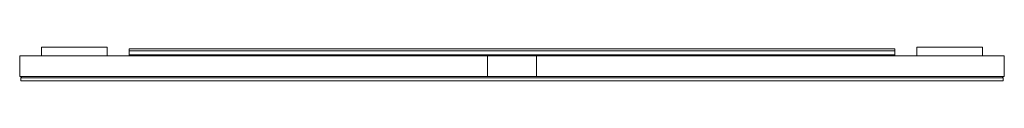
# Model space of a CAD drawing. Header units: millimetres. Extents: x 2961.354 to 2962.254, y 2697.687 to 2697.718.
import ezdxf

# ---------------------------------------------------------------- set-up
doc = ezdxf.new("R2010")
doc.units = ezdxf.units.MM
doc.layers.add('SANINDUSA', color=3, linetype='Continuous')

msp = doc.modelspace()

# ---------------------------------------------------------------- linework, layer by layer
at = {"layer": 'SANINDUSA', "linetype": 'Continuous', "lineweight": 15}
for p, q in [((2961.37402, 2697.71785), (2961.43402, 2697.71785)), ((2961.37402, 2697.70985), (2961.37402, 2697.71785)), ((2961.43402, 2697.70985), (2961.43402, 2697.71785)), ((2962.15402, 2697.71635), (2961.45402, 2697.71635)), ((2961.45402, 2697.71635), (2961.45402, 2697.71435)), ((2962.15402, 2697.71435), (2961.45402, 2697.71435)), ((2961.45402, 2697.71435), (2961.45402, 2697.71085)), ((2962.15402, 2697.71635), (2962.15402, 2697.71435)), ((2962.15402, 2697.71435), (2962.15402, 2697.71085)), ((2962.17402, 2697.70985), (2962.17402, 2697.71785)), ((2962.17402, 2697.71785), (2962.23402, 2697.71785)), ((2962.23402, 2697.70985), (2962.23402, 2697.71785)), ((2961.35402, 2697.70985), (2961.35402, 2697.69085)), ((2961.78152, 2697.70985), (2961.35402, 2697.70985)), ((2962.15402, 2697.71085), (2961.45402, 2697.71085)), ((2961.45402, 2697.70985), (2961.45402, 2697.71085)), ((2961.78152, 2697.70985), (2961.78152, 2697.69085)), ((2961.80152, 2697.70985), (2961.78152, 2697.70985)), ((2961.80652, 2697.70985), (2961.80152, 2697.70985)), ((2961.82652, 2697.70985), (2961.80652, 2697.70985)), ((2962.25402, 2697.70985), (2961.82652, 2697.70985)), ((2961.82652, 2697.70985), (2961.82652, 2697.69085)), ((2962.15402, 2697.70985), (2962.15402, 2697.71085)), ((2962.25402, 2697.70985), (2962.25402, 2697.69085)), ((2961.78152, 2697.69085), (2961.35402, 2697.69085)), ((2961.35602, 2697.69085), (2961.35502, 2697.68985)), ((2961.35502, 2697.68985), (2961.35802, 2697.68985)), ((2961.35502, 2697.68985), (2961.35502, 2697.68685)), ((2961.35802, 2697.68985), (2962.25002, 2697.68985)), ((2961.82652, 2697.69085), (2961.78152, 2697.69085)), ((2962.25402, 2697.69085), (2961.82652, 2697.69085)), ((2962.25002, 2697.68985), (2962.25302, 2697.68985)), ((2962.25302, 2697.68985), (2962.25202, 2697.69085)), ((2962.25302, 2697.68985), (2962.25302, 2697.68685)), ((2961.35802, 2697.68685), (2961.35502, 2697.68685)), ((2962.25002, 2697.68685), (2961.35802, 2697.68685)), ((2962.25302, 2697.68685), (2962.25002, 2697.68685))]:
    msp.add_line(p, q, dxfattribs=at)

doc.saveas('drawing.dxf')
